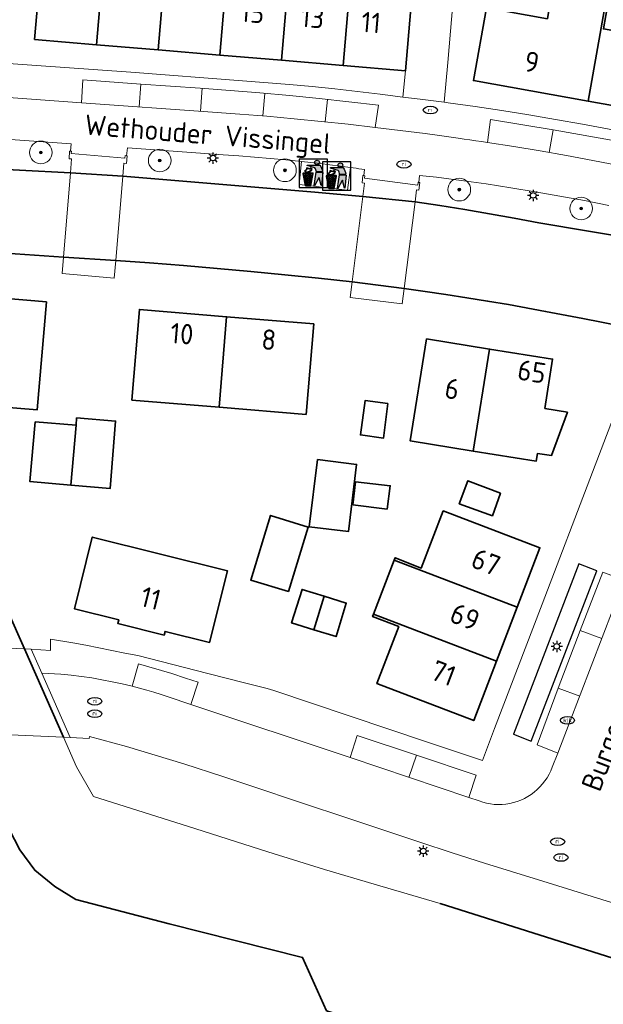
# Model space of a CAD drawing. Header units: metres. Extents: x 89394 to 92106, y 463550 to 466167.
# Tile 41 of 112: x 90507 to 90559, y 465245 to 465332. Entities that reach past the tile are written whole.
import ezdxf
from ezdxf.enums import TextEntityAlignment as Align

# ---------------------------------------------------------------- set-up
doc = ezdxf.new("R2010")
doc.units = ezdxf.units.M
for name, color, linetype, lineweight in [('B-PV-GK-BESCHOEIING-G', 253, 'OB-BESCHOEIING-BLOK', 35), ('B-PV-GR-BEPLANTING_CULTUUR_HEESTERS-GV', 90, 'Continuous', 18), ('B-PV-GR-BOOM-S', 90, 'Continuous', 25), ('B-PV-GR-HAAG-GV', 90, 'Continuous', 25), ('B-PV-IE-AFVAL APART PLAATS-S', 7, 'Continuous', 25), ('B-PV-IE-MEUBILAIR-S', 7, 'Continuous', 25), ('B-PV-KW-KUNSTWERK_DEK-GV', 170, 'Continuous', 18), ('B-PV-OG-BEBOUWING-GV', 7, 'Continuous', 35), ('B-PV-OG-BEBOUWING-T18', 1, 'Continuous', 18), ('B-PV-OG-TERREIN_BEGROEID-GV', 7, 'Continuous', 18), ('B-PV-OG-TERREIN_ERF-GV', 50, 'Continuous', 18), ('B-PV-OG-TOPOGRAFIE-T18', 1, 'Continuous', 18), ('B-PV-OG-WATER-GV', 130, 'Continuous', 18), ('B-PV-VH-VERHARDING_BETONSTRAATSTEEN-GV', 190, 'Continuous', 18), ('B-PV-VH-VERHARDING_OPEN-GV', 40, 'Continuous', 18), ('B-PV-VW-MARKERING_PICTOGRAM-G', 7, 'Continuous', 18)]:
    doc.layers.add(name, color=color, linetype=linetype, lineweight=lineweight)
doc.styles.add('NLCS-ISO', font='NLCS-ISO.ttf')
doc.styles.add('NLCS-ISO-M500-T18', font='NLCS-ISO.ttf', dxfattribs={"height": 0.9})
doc.linetypes.add('OB-BESCHOEIING-BLOK', pattern='A,6,-1,[152,NLCS.SHX,S=2,R=0,X=-1,Y=0]', length=7)

# ---------------------------------------------------------------- blocks, each defined once
blk = doc.blocks.new('SIE-AFVAL APART PLAATS-SO')
h = blk.add_hatch(color=256)
h.dxf.hatch_style = 1
h.paths.add_polyline_path([(-0.09, 0.07), (-1.76, 0.07, 0.819081), (-1.79, -0.09), (-1.4, -2.19, 0.36153), (-1.37, -2.21), (-0.47, -2.21, 0.36153), (-0.44, -2.19), (-0.05, -0.09, 0.819081)])
h.paths.add_polyline_path([(-0.16, -0.1), (-0.2, -0.33), (-0.49, -0.33), (-0.47, -0.1)], flags=16)
h.paths.add_polyline_path([(-0.55, -0.1), (-0.58, -0.33), (-0.87, -0.33), (-0.87, -0.1)], flags=16)
h.paths.add_polyline_path([(-0.22, -0.42), (-0.27, -0.73), (-0.53, -0.73), (-0.5, -0.42)], flags=16)
h.paths.add_polyline_path([(-0.58, -0.42), (-0.61, -0.73), (-0.87, -0.73), (-0.87, -0.42)], flags=16)
h.paths.add_polyline_path([(-0.95, -0.1), (-0.95, -0.33), (-1.27, -0.33), (-1.29, -0.1)], flags=16)
h.paths.add_polyline_path([(-0.95, -0.42), (-0.95, -0.73), (-1.23, -0.73), (-1.26, -0.42)], flags=16)
h.paths.add_polyline_path([(-0.29, -0.83), (-0.34, -1.09), (-0.56, -1.09), (-0.54, -0.83)], flags=16)
h.paths.add_polyline_path([(-0.62, -0.83), (-0.65, -1.09), (-0.87, -1.09), (-0.87, -0.83)], flags=16)
h.paths.add_polyline_path([(-0.95, -0.83), (-0.95, -1.09), (-1.2, -1.09), (-1.22, -0.83)], flags=16)
h.paths.add_polyline_path([(-1.35, -0.33), (-1.64, -0.33), (-1.69, -0.1), (-1.37, -0.1)], flags=16)
h.paths.add_polyline_path([(-1.34, -0.42), (-1.31, -0.73), (-1.57, -0.73), (-1.63, -0.42)], flags=16)
h.paths.add_polyline_path([(-0.36, -1.18), (-0.41, -1.44), (-0.6, -1.44), (-0.57, -1.18)], flags=16)
h.paths.add_polyline_path([(-0.65, -1.18), (-0.68, -1.44), (-0.87, -1.44), (-0.87, -1.18)], flags=16)
h.paths.add_polyline_path([(-1.3, -0.83), (-1.28, -1.09), (-1.5, -1.09), (-1.55, -0.83)], flags=16)
h.paths.add_polyline_path([(-0.95, -1.18), (-0.95, -1.44), (-1.17, -1.44), (-1.19, -1.18)], flags=16)
h.paths.add_polyline_path([(-0.42, -1.53), (-0.47, -1.79), (-0.63, -1.79), (-0.6, -1.53)], flags=16)
h.paths.add_polyline_path([(-1.27, -1.18), (-1.25, -1.44), (-1.44, -1.44), (-1.49, -1.18)], flags=16)
h.paths.add_polyline_path([(-0.69, -1.53), (-0.71, -1.79), (-0.87, -1.79), (-0.87, -1.53)], flags=16)
h.paths.add_polyline_path([(-0.95, -1.53), (-0.95, -1.79), (-1.13, -1.79), (-1.16, -1.53)], flags=16)
h.paths.add_polyline_path([(-1.24, -1.53), (-1.22, -1.79), (-1.37, -1.79), (-1.42, -1.53)], flags=16)
h.paths.add_polyline_path([(-0.49, -1.89), (-0.53, -2.13), (-0.66, -2.13), (-0.64, -1.89)], flags=16)
h.paths.add_polyline_path([(-0.72, -1.89), (-0.74, -2.13), (-0.87, -2.13), (-0.87, -1.89)], flags=16)
h.paths.add_polyline_path([(-0.95, -1.89), (-0.95, -2.13), (-1.1, -2.13), (-1.12, -1.89)], flags=16)
h.paths.add_polyline_path([(-1.21, -1.89), (-1.18, -2.13), (-1.31, -2.13), (-1.35, -1.89)], flags=16)
h.paths.add_polyline_path([(-0.19, 0.78, -0.01173), (-0.3, 0.78, -0.148797), (-0.42, 1.03, -0.136076), (-0.69, 0.87), (-0.78, 0.85, -0.038293), (-1.14, 0.96), (-1.19, 0.81, -0.243822), (-1.56, 0.45, 0.344326), (-1, 0.22, -0.139345), (-0.6, 0.22, 0.618436), (-0.56, 0.27, -0.441494), (-0.47, 0.44, 0.309048)])
h.paths.add_polyline_path([(-0.49, 0.51, 0.351556), (-0.64, 0.31, 0.121061), (-1.02, 0.29, -0.288745), (-1.45, 0.42, 0.203599), (-1.12, 0.79), (-1.09, 0.87, 0.083075), (-0.28, 0.71, -0.242261)], flags=16)
h.paths.add_polyline_path([(-0.4, 0.79, -0.023345), (-0.63, 0.82, 0.07081), (-0.46, 0.9, 0.059965)], flags=16)
h.paths.add_polyline_path([(1.12, 1.48), (-1.07, 1.48, 0.860559), (-1.08, 1.42), (0.29, 1, -0.146703), (0.53, 0.28, 0.421968), (0.56, 0.25), (1.6, 0.31, 0.450293), (1.63, 0.34, 0.122241)])
h.paths.add_polyline_path([(0.26, 1.93, 1), (1.07, 1.93, 1)])
h.paths.add_polyline_path([(1.65, 0.15, 0.429303), (1.62, 0.18), (0.55, 0.23, 0.38429), (0.51, 0.2), (0.16, -2.16, 0.83726), (0.22, -2.18), (0.99, -0.78, -0.688204), (1.05, -0.78), (1.36, -2.14, 0.84934), (1.42, -2.14)])
for p, q in [((-0.09, 0.07), (-1.76, 0.07)), ((-1.4, -2.19), (-1.79, -0.09)), ((-1.37, -0.1), (-1.69, -0.1)), ((-1.64, -0.33), (-1.69, -0.1)), ((-1.64, -0.33), (-1.35, -0.33)), ((-1.63, -0.42), (-1.34, -0.42)), ((-1.57, -0.73), (-1.63, -0.42)), ((-1.57, -0.73), (-1.31, -0.73)), ((-1.55, -0.83), (-1.3, -0.83)), ((-1.5, -1.09), (-1.55, -0.83)), ((-1.5, -1.09), (-1.28, -1.09)), ((-1.49, -1.18), (-1.27, -1.18)), ((-1.44, -1.44), (-1.49, -1.18)), ((-1.44, -1.44), (-1.25, -1.44)), ((-1.42, -1.53), (-1.24, -1.53)), ((-1.37, -1.79), (-1.42, -1.53)), ((-0.95, -0.1), (-1.29, -0.1)), ((-1.27, -0.33), (-0.95, -0.33)), ((-1.26, -0.42), (-0.95, -0.42)), ((-1.23, -0.73), (-0.95, -0.73)), ((-1.22, -0.83), (-0.95, -0.83)), ((-1.2, -1.09), (-0.95, -1.09)), ((-1.19, -1.18), (-0.95, -1.18)), ((-1.17, -1.44), (-0.95, -1.44)), ((-1.16, -1.53), (-0.95, -1.53)), ((-0.95, -0.1), (-0.95, -0.33)), ((-0.95, -0.42), (-0.95, -0.73)), ((-0.95, -0.83), (-0.95, -1.09)), ((-0.95, -1.18), (-0.95, -1.44)), ((-0.95, -1.53), (-0.95, -1.79)), ((-0.87, -0.1), (-0.87, -0.33)), ((-0.55, -0.1), (-0.87, -0.1)), ((-0.87, -0.33), (-0.58, -0.33)), ((-0.87, -0.42), (-0.87, -0.73)), ((-0.87, -0.42), (-0.58, -0.42)), ((-0.87, -0.73), (-0.61, -0.73)), ((-0.87, -0.83), (-0.62, -0.83)), ((-0.87, -0.83), (-0.87, -1.09)), ((-0.87, -1.09), (-0.65, -1.09)), ((-0.87, -1.18), (-0.65, -1.18)), ((-0.87, -1.18), (-0.87, -1.44)), ((-0.87, -1.44), (-0.68, -1.44)), ((-0.87, -1.53), (-0.69, -1.53)), ((-0.87, -1.53), (-0.87, -1.79)), ((-0.6, -1.44), (-0.41, -1.44)), ((-0.6, -1.53), (-0.42, -1.53)), ((-0.57, -1.18), (-0.36, -1.18)), ((-0.56, -1.09), (-0.34, -1.09)), ((-0.54, -0.83), (-0.29, -0.83)), ((-0.53, -0.73), (-0.27, -0.73)), ((-0.5, -0.42), (-0.22, -0.42)), ((-0.49, -0.33), (-0.2, -0.33)), ((-0.16, -0.1), (-0.47, -0.1)), ((-0.47, -1.79), (-0.42, -1.53)), ((-0.44, -2.19), (-0.05, -0.09)), ((-0.41, -1.44), (-0.36, -1.18)), ((-0.34, -1.09), (-0.29, -0.83)), ((-0.27, -0.73), (-0.22, -0.42)), ((-0.2, -0.33), (-0.16, -0.1)), ((-1.37, -1.79), (-1.22, -1.79)), ((-1.37, -2.21), (-0.47, -2.21)), ((-1.31, -2.13), (-1.35, -1.89)), ((-1.35, -1.89), (-1.21, -1.89)), ((-1.31, -2.13), (-1.18, -2.13)), ((-1.13, -1.79), (-0.95, -1.79)), ((-1.12, -1.89), (-0.95, -1.89)), ((-1.1, -2.13), (-0.95, -2.13)), ((-0.95, -1.89), (-0.95, -2.13)), ((-0.87, -1.79), (-0.71, -1.79)), ((-0.87, -1.89), (-0.87, -2.13)), ((-0.87, -1.89), (-0.72, -1.89)), ((-0.87, -2.13), (-0.74, -2.13)), ((-0.66, -2.13), (-0.53, -2.13)), ((-0.64, -1.89), (-0.49, -1.89)), ((-0.63, -1.79), (-0.47, -1.79)), ((-0.53, -2.13), (-0.49, -1.89))]:
    blk.add_line(p, q)
blk.add_lwpolyline([(-2.5, -2.51), (2.5, -2.51), (2.5, 2.49), (-2.5, 2.49)], close=True)
for points in [[(-0.78, 0.85, -0.038293), (-1.14, 0.96), (-1.19, 0.81, -0.243822), (-1.56, 0.45, 0.344326), (-1, 0.22, -0.139345), (-0.6, 0.22, 0.618436), (-0.56, 0.27, -0.441494), (-0.47, 0.44, 0.309048), (-0.19, 0.78, -0.01173), (-0.3, 0.78, -0.01173)], [(-0.78, 0.85), (-0.69, 0.87, 0.136076), (-0.42, 1.03, 0.156405), (-0.29, 0.77)], [(-0.78, 0.85), (-0.69, 0.87, 0.136076), (-0.42, 1.03, 0.148797), (-0.3, 0.78, 0.148797)], [(-0.63, 0.82, 0.07081), (-0.46, 0.9, 0.059965), (-0.4, 0.79, 0.059965)], [(-0.4, 0.79, -0.023345), (-0.63, 0.82)]]:
    blk.add_lwpolyline(points, format="xyb")
for points in [[(-1.09, 0.87), (-1.12, 0.79, -0.203599), (-1.45, 0.42, 0.288745), (-1.02, 0.29, -0.121061), (-0.64, 0.31, -0.351556), (-0.49, 0.51, 0.242261), (-0.28, 0.71, -0.083075)], [(-1.07, 1.48), (1.12, 1.48, -0.122241), (1.63, 0.34, -0.450293), (1.6, 0.31), (0.56, 0.25, -0.421968), (0.53, 0.28, 0.146703), (0.29, 1), (-1.08, 1.42, -0.860559)], [(0.55, 0.23), (1.62, 0.18, -0.429303), (1.65, 0.15), (1.42, -2.14, -0.84934), (1.36, -2.14), (1.05, -0.78, 0.688204), (0.99, -0.78), (0.22, -2.18, -0.83726), (0.16, -2.16), (0.51, 0.2, -0.38429)]]:
    blk.add_lwpolyline(points, format="xyb", close=True)
for points in [[(-1.35, -0.33), (-1.37, -0.1)], [(-1.31, -0.73), (-1.34, -0.42)], [(-1.28, -1.09), (-1.3, -0.83)], [(-1.27, -0.33), (-1.29, -0.1)], [(-1.25, -1.44), (-1.27, -1.18)], [(-1.23, -0.73), (-1.26, -0.42)], [(-1.22, -1.79), (-1.24, -1.53)], [(-1.2, -1.09), (-1.22, -0.83)], [(-1.17, -1.44), (-1.19, -1.18)], [(-1.13, -1.79), (-1.16, -1.53)], [(-0.71, -1.79), (-0.69, -1.53)], [(-0.68, -1.44), (-0.65, -1.18)], [(-0.65, -1.09), (-0.62, -0.83)], [(-0.63, -1.79), (-0.6, -1.53)], [(-0.61, -0.73), (-0.58, -0.42)], [(-0.6, -1.44), (-0.57, -1.18)], [(-0.58, -0.33), (-0.55, -0.1)], [(-0.56, -1.09), (-0.54, -0.83)], [(-0.53, -0.73), (-0.5, -0.42)], [(-0.49, -0.33), (-0.47, -0.1)], [(-1.18, -2.13), (-1.21, -1.89)], [(-1.18, -2.22), (-1.18, -2.21)], [(-1.1, -2.13), (-1.12, -1.89)], [(-0.74, -2.13), (-0.72, -1.89)], [(-0.66, -2.13), (-0.64, -1.89)]]:
    blk.add_lwpolyline(points)
blk.add_circle((0.66, 1.93), 0.401)
for centre, radius, start, end in [((-1.76, -0.01), 0.0869, 90, 247.281), ((-0.09, -0.01), 0.0869, 292.719, 90), ((-1.37, -2.18), 0.0318, 190.4943, 270), ((-0.47, -2.18), 0.0318, 270, 349.5057)]:
    blk.add_arc(centre, radius, start, end)
blk = doc.blocks.new('SIE-MEUBILAIR_PAAL_LICHTMAST-SO')
for points in [[(-0.62, 0), (-1, 0)], [(-0.71, 0.71), (-0.44, 0.44)], [(0, 1), (0, 0.62)], [(0.44, 0.44), (0.71, 0.71)], [(1, 0), (0.62, 0)], [(-0.71, -0.71), (-0.44, -0.44)], [(0, -0.62), (0, -1)], [(0.44, -0.44), (0.71, -0.71)]]:
    blk.add_lwpolyline(points)
blk.add_circle((0, 0), 0.5)
blk = doc.blocks.new('SIE-MEUBILAIR_PUT_RIOOLPUT-SO')
blk.add_ellipse((0, 0), major_axis=(1.25, 0), ratio=0.54)
at = {"style": 'NLCS-ISO'}
blk.add_text('ri', height=0.75, dxfattribs=at).set_placement((-0.04, 0.07), align=Align.MIDDLE_CENTER)
blk = doc.blocks.new('SIE-MEUBILAIR_PUT_KOLK-SO')
blk.add_ellipse((0, 0), major_axis=(1.25, 0), ratio=0.54)
at = {"style": 'NLCS-ISO'}
blk.add_text('klk', height=0.75, dxfattribs=at).set_placement((0.03, 0), align=Align.MIDDLE_CENTER)
blk = doc.blocks.new('SGR-BOOM_GBKN-SO')
at = {"linetype": 'ByBlock', "lineweight": 18}
h = blk.add_hatch(color=0, dxfattribs=at)
h.dxf.hatch_style = 1
edge = h.paths.add_edge_path()
edge.add_arc((0, 0), 0.25, 0, 360)
at = {"color": 0, "linetype": 'ByBlock', "lineweight": 18}
for radius in [2, 0.25]:
    blk.add_circle((0, 0), radius, dxfattribs=at)
at = {"color": 0, "linetype": 'ByBlock', "lineweight": 18, "style": 'NLCS-ISO'}
blk.add_attdef('SOORT', (2.5, 0), '', height=1.5, dxfattribs=at)

msp = doc.modelspace()

# ---------------------------------------------------------------- linework, layer by layer
at = {"layer": 'B-PV-GK-BESCHOEIING-G', "flags": 128}
for points in [[(90489.16, 465320.1), (90493.656, 465319.868), (90498.152, 465319.634), (90502.647, 465319.396), (90507.143, 465319.157), (90511.638, 465318.914), (90516.263, 465318.614), (90520.51, 465318.275), (90524.757, 465317.925), (90529.003, 465317.566), (90533.248, 465317.198), (90537.492, 465316.819), (90542.101, 465316.346), (90544.293, 465316.019), (90546.483, 465315.671), (90548.669, 465315.304), (90550.851, 465314.917), (90553.03, 465314.51), (90566.387, 465312.248)], [(90562.535, 465304.923), (90560.215, 465305.392), (90556.928, 465306.039), (90553.638, 465306.668), (90550.345, 465307.278), (90548.508, 465307.586), (90546.669, 465307.88), (90544.828, 465308.161), (90542.985, 465308.429), (90541.14, 465308.684), (90536.542, 465309.274), (90533.562, 465309.606), (90530.579, 465309.916), (90527.595, 465310.206), (90524.608, 465310.475), (90521.62, 465310.724), (90518.63, 465310.951), (90515.638, 465311.158), (90511.015, 465311.474), (90505.026, 465311.89), (90498.41, 465312.267), (90492.892, 465312.669), (90492.227, 465311.672), (90497.631, 465299.249), (90507.576, 465276.845)], [(90507.576, 465276.845), (90511.036, 465269.05)], [(90539.389, 465243.286), (90534.279, 465244.879), (90532.15, 465249.591), (90520.369, 465252.539), (90512.108, 465254.696), (90510.253, 465255.842), (90508.496, 465257.295), (90507.163, 465259.088), (90505.765, 465261.832), (90503.994, 465265.414), (90501.812, 465265.406), (90498.056, 465265.003), (90495.103, 465264.659), (90492.94, 465264.096), (90490.723, 465263.49), (90489.297, 465262.95), (90486.55, 465261.852), (90484.453, 465260.975), (90481.701, 465259.588), (90479.689, 465258.518), (90476.526, 465256.577), (90472.755, 465254.15), (90469.552, 465252.124), (90466.397, 465250.097), (90463.71, 465248.308), (90476.329, 465227.947)], [(90640.528, 465225.157), (90638.352, 465224.404), (90629.661, 465227.189), (90603.95, 465235.43), (90577.729, 465243.766), (90544.314, 465254.355)]]:
    msp.add_lwpolyline(points, dxfattribs=at)
at = {"layer": 'B-PV-GR-BEPLANTING_CULTUUR_HEESTERS-GV', "flags": 128}
msp.add_lwpolyline([(90552.36, 465268.695), (90558.157, 465283.736), (90556.569, 465284.361), (90550.796, 465269.299)], close=True, dxfattribs=at)
at = {"layer": 'B-PV-GR-HAAG-GV', "flags": 128}
msp.add_lwpolyline([(90552.36, 465268.695), (90558.157, 465283.736), (90556.569, 465284.361), (90550.796, 465269.299)], close=True, dxfattribs=at)
at = {"layer": 'B-PV-KW-KUNSTWERK_DEK-GV', "flags": 128}
for points in [[(90516.458, 465320.22), (90511.717, 465320.614), (90511.73, 465320.835), (90511.651, 465320.832), (90511.56, 465320.828), (90511.521, 465320.161), (90511.742, 465320.16), (90511.638, 465318.914), (90511.015, 465311.474), (90510.893, 465310.012), (90515.509, 465309.619), (90515.638, 465311.158), (90516.263, 465318.614), (90516.358, 465319.759), (90516.583, 465319.749), (90516.645, 465320.41), (90516.592, 465320.421), (90516.479, 465320.445)], [(90542.339, 465317.832), (90537.64, 465318.434), (90537.664, 465318.663), (90537.562, 465318.68), (90537.496, 465318.691), (90537.411, 465318.041), (90537.64, 465317.998), (90537.492, 465316.819), (90536.542, 465309.274), (90536.369, 465307.902), (90540.971, 465307.336), (90541.14, 465308.684), (90542.101, 465316.346), (90542.235, 465317.416), (90542.442, 465317.393), (90542.526, 465318.062), (90542.445, 465318.076), (90542.368, 465318.089)], [(90511.602, 465269.025), (90509.1, 465274.701), (90508.167, 465276.818), (90507.576, 465276.845), (90498.236, 465277.263), (90498.183, 465277.25), (90499.096, 465275.201), (90501.653, 465269.459), (90511.036, 465269.05)]]:
    msp.add_lwpolyline(points, close=True, dxfattribs=at)
at = {"layer": 'B-PV-OG-BEBOUWING-GV', "flags": 128}
for points in [[(90514.787, 465340.251), (90509.332, 465340.706), (90508.466, 465330.705), (90513.944, 465330.242)], [(90520.238, 465339.796), (90514.787, 465340.251), (90513.944, 465330.242), (90519.394, 465329.781)], [(90520.238, 465339.796), (90519.394, 465329.781), (90524.845, 465329.32), (90525.689, 465339.341)], [(90525.689, 465339.341), (90524.845, 465329.32), (90530.295, 465328.86), (90531.14, 465338.886)], [(90535.746, 465328.399), (90536.591, 465338.43), (90531.14, 465338.886), (90530.295, 465328.86)], [(90536.591, 465338.43), (90535.746, 465328.399), (90541.259, 465327.933), (90542.114, 465337.939), (90540.418, 465338.111)], [(90558.951, 465334.047), (90554.186, 465334.874), (90553.789, 465332.53), (90548.422, 465333.499), (90547.259, 465327.075), (90557.387, 465325.258)], [(90569.888, 465329.625), (90558.743, 465331.636), (90559.171, 465334.009), (90558.951, 465334.047), (90557.387, 465325.258), (90567.514, 465323.441)], [(90503.636, 465298.373), (90508.711, 465297.983), (90509.514, 465307.513), (90500.08, 465308.305), (90499.498, 465301.785), (90503.898, 465301.409)], [(90517.075, 465298.836), (90524.774, 465298.203), (90525.436, 465306.201), (90517.733, 465306.842)], [(90524.774, 465298.203), (90532.473, 465297.57), (90533.138, 465305.56), (90525.436, 465306.201)], [(90543.118, 465304.24), (90541.679, 465295.222), (90547.245, 465294.33), (90548.687, 465303.346)], [(90553.554, 465298.078), (90554.255, 465302.452), (90548.687, 465303.346), (90547.245, 465294.33), (90552.81, 465293.438), (90552.92, 465294.125), (90554.148, 465293.937), (90555.567, 465297.755)], [(90539.69, 465298.546), (90537.68, 465298.796), (90537.271, 465295.756), (90539.31, 465295.482)], [(90512.13, 465296.633), (90511.676, 465291.318), (90515.143, 465291.022), (90515.627, 465296.987), (90512.184, 465297.266)], [(90511.676, 465291.318), (90512.13, 465296.633), (90508.523, 465296.913), (90508.06, 465291.629)], [(90533.485, 465293.585), (90532.734, 465287.639), (90536.201, 465287.211), (90536.934, 465293.149)], [(90539.631, 465289.19), (90539.905, 465291.263), (90536.841, 465291.624), (90536.602, 465289.591)], [(90549.658, 465290.612), (90546.773, 465291.701), (90546.01, 465289.682), (90548.928, 465288.616)], [(90530.921, 465281.908), (90532.659, 465287.616), (90529.325, 465288.64), (90527.571, 465282.928)], [(90544.586, 465289.06), (90542.641, 465283.989), (90540.325, 465284.904), (90540.248, 465284.702), (90551.123, 465280.54), (90553.135, 465285.788)], [(90519.919, 465278.063), (90520.003, 465278.4), (90523.932, 465277.419), (90525.513, 465283.758), (90513.571, 465286.736), (90511.989, 465280.401), (90515.907, 465279.423), (90515.825, 465279.094)], [(90549.293, 465275.764), (90551.123, 465280.54), (90540.248, 465284.702), (90538.422, 465279.917)], [(90533.155, 465278.543), (90534.064, 465281.498), (90532.107, 465282.104), (90531.19, 465279.143)], [(90534.064, 465281.498), (90533.155, 465278.543), (90535.119, 465277.942), (90536.021, 465280.892)], [(90538.422, 465279.917), (90538.34, 465279.702), (90540.658, 465278.819), (90538.727, 465273.784), (90547.281, 465270.516), (90549.293, 465275.764)]]:
    msp.add_lwpolyline(points, close=True, dxfattribs=at)
at = {"layer": 'B-PV-OG-TERREIN_BEGROEID-GV', "flags": 128}
for points in [[(90559.229, 465316.036), (90557.064, 465316.459), (90554.896, 465316.86), (90552.724, 465317.24), (90550.548, 465317.598), (90548.368, 465317.935), (90546.186, 465318.25), (90544, 465318.543), (90542.502, 465318.683), (90542.445, 465318.076), (90542.368, 465318.089), (90542.339, 465317.832), (90537.64, 465318.434), (90537.664, 465318.663), (90537.562, 465318.68), (90537.634, 465319.214), (90537.383, 465319.25), (90537.132, 465319.285), (90536.881, 465319.32), (90536.63, 465319.355), (90536.379, 465319.389), (90536.14, 465317.372), (90531.865, 465317.889), (90532.068, 465319.914), (90530.682, 465320.057), (90529.296, 465320.187), (90527.908, 465320.306), (90526.519, 465320.411), (90525.129, 465320.505), (90516.669, 465321.134), (90516.592, 465320.421), (90516.479, 465320.445), (90516.458, 465320.22), (90511.717, 465320.614), (90511.73, 465320.835), (90511.651, 465320.832), (90511.7, 465321.485), (90505.084, 465321.963)], [(90507.143, 465319.157), (90511.638, 465318.914), (90516.263, 465318.614), (90520.51, 465318.275), (90524.757, 465317.925), (90529.003, 465317.566), (90533.248, 465317.198), (90537.492, 465316.819), (90542.101, 465316.346), (90544.293, 465316.019), (90546.483, 465315.671), (90548.669, 465315.304), (90550.851, 465314.917), (90553.03, 465314.51), (90566.387, 465312.248)], [(90565.061, 465252.69), (90553.012, 465256.438), (90548.241, 465257.908), (90545.374, 465258.814), (90542.526, 465259.765), (90536.254, 465261.858), (90531.973, 465263.272), (90527.773, 465264.698), (90525.114, 465265.569), (90521.655, 465266.702), (90516.579, 465268.223), (90513.323, 465269.107), (90513.297, 465268.933), (90511.602, 465269.025), (90511.036, 465269.05), (90512.176, 465266.44), (90513.685, 465263.801), (90521.996, 465261.183), (90529.095, 465258.909), (90534.089, 465257.361), (90538.47, 465256.072), (90544.314, 465254.355), (90577.729, 465243.766)]]:
    msp.add_lwpolyline(points, dxfattribs=at)
at = {"layer": 'B-PV-OG-TERREIN_ERF-GV', "flags": 128}
for points in [[(90494.458, 465329.411), (90508.215, 465328.422), (90516.972, 465327.809), (90526.851, 465327.06), (90530.987, 465326.735), (90532.994, 465326.539), (90534.999, 465326.329), (90537.002, 465326.105), (90539.005, 465325.868), (90541.005, 465325.617), (90541.259, 465327.933), (90535.746, 465328.399), (90530.295, 465328.86), (90524.845, 465329.32), (90519.394, 465329.781), (90513.944, 465330.242), (90508.466, 465330.705), (90509.332, 465340.706)], [(90545.996, 465340.461), (90544.996, 465328.663), (90544.666, 465325.157), (90545.025, 465325.114), (90547.403, 465324.778), (90549.778, 465324.421), (90552.15, 465324.043), (90554.518, 465323.644), (90556.883, 465323.225), (90559.244, 465322.784), (90561.601, 465322.323), (90563.954, 465321.842), (90566.303, 465321.339), (90568.647, 465320.816), (90569.969, 465324.313), (90571.286, 465327.812), (90572.599, 465331.312), (90573.906, 465334.815)], [(90560.215, 465305.392), (90556.928, 465306.039), (90553.638, 465306.668), (90550.345, 465307.278), (90548.508, 465307.586), (90546.669, 465307.88), (90544.828, 465308.161), (90542.985, 465308.429), (90541.14, 465308.684), (90536.542, 465309.274), (90533.562, 465309.606), (90530.579, 465309.916), (90527.595, 465310.206), (90524.608, 465310.475), (90521.62, 465310.724), (90518.63, 465310.951), (90515.638, 465311.158), (90511.015, 465311.474), (90505.026, 465311.89)], [(90497.631, 465299.249), (90507.576, 465276.845), (90508.167, 465276.818), (90509.88, 465276.72), (90509.881, 465277.713), (90511.839, 465277.398), (90512.991, 465277.172), (90514.142, 465276.945), (90515.294, 465276.715), (90516.445, 465276.484), (90517.595, 465276.251), (90519.658, 465275.733), (90523.783, 465274.68), (90527.148, 465273.811), (90529.028, 465273.338), (90529.622, 465273.164), (90543.122, 465268.638), (90548.062, 465266.996), (90549.124, 465269.819), (90553.344, 465280.81), (90557.792, 465292.451), (90562.02, 465303.581)], [(90534.279, 465244.879), (90532.15, 465249.591), (90520.369, 465252.539), (90512.108, 465254.696), (90510.253, 465255.842), (90508.496, 465257.295), (90507.163, 465259.088), (90505.765, 465261.832)]]:
    msp.add_lwpolyline(points, dxfattribs=at)
for points in [[(90553.789, 465332.53), (90554.186, 465334.874), (90558.951, 465334.047), (90559.171, 465334.009), (90558.743, 465331.636), (90569.888, 465329.625), (90567.514, 465323.441), (90557.387, 465325.258), (90547.259, 465327.075), (90548.422, 465333.499)], [(90508.711, 465297.983), (90503.636, 465298.373), (90503.898, 465301.409), (90499.498, 465301.785), (90500.08, 465308.305), (90509.514, 465307.513)], [(90524.774, 465298.203), (90517.075, 465298.836), (90517.733, 465306.842), (90525.436, 465306.201), (90533.138, 465305.56), (90532.473, 465297.57)], [(90554.255, 465302.452), (90553.554, 465298.078), (90555.567, 465297.755), (90554.148, 465293.937), (90552.92, 465294.125), (90552.81, 465293.438), (90547.245, 465294.33), (90541.679, 465295.222), (90543.118, 465304.24), (90548.687, 465303.346)], [(90539.69, 465298.546), (90539.31, 465295.482), (90537.271, 465295.756), (90537.68, 465298.796)], [(90511.676, 465291.318), (90508.06, 465291.629), (90508.523, 465296.913), (90512.13, 465296.633), (90512.184, 465297.266), (90515.627, 465296.987), (90515.143, 465291.022)], [(90533.485, 465293.585), (90536.934, 465293.149), (90536.201, 465287.211), (90532.734, 465287.639)], [(90539.905, 465291.263), (90539.631, 465289.19), (90536.602, 465289.591), (90536.841, 465291.624)], [(90546.773, 465291.701), (90549.658, 465290.612), (90548.928, 465288.616), (90546.01, 465289.682)], [(90530.921, 465281.908), (90527.571, 465282.928), (90529.325, 465288.64), (90532.659, 465287.616)], [(90542.641, 465283.989), (90544.586, 465289.06), (90553.135, 465285.788), (90551.123, 465280.54), (90549.293, 465275.764), (90547.281, 465270.516), (90538.727, 465273.784), (90540.658, 465278.819), (90538.34, 465279.702), (90538.422, 465279.917), (90540.248, 465284.702), (90540.325, 465284.904)], [(90520.003, 465278.4), (90519.919, 465278.063), (90515.825, 465279.094), (90515.907, 465279.423), (90511.989, 465280.401), (90513.571, 465286.736), (90525.513, 465283.758), (90523.932, 465277.419)], [(90535.119, 465277.942), (90533.155, 465278.543), (90531.19, 465279.143), (90532.107, 465282.104), (90534.064, 465281.498), (90536.021, 465280.892)]]:
    msp.add_lwpolyline(points, close=True, dxfattribs=at)
at = {"layer": 'B-PV-OG-WATER-GV', "flags": 128}
for points in [[(90566.387, 465312.248), (90553.03, 465314.51), (90550.851, 465314.917), (90548.669, 465315.304), (90546.483, 465315.671), (90544.293, 465316.019), (90542.101, 465316.346), (90537.492, 465316.819), (90533.248, 465317.198), (90529.003, 465317.566), (90524.757, 465317.925), (90520.51, 465318.275), (90516.263, 465318.614), (90511.638, 465318.914), (90507.143, 465319.157)], [(90505.026, 465311.89), (90511.015, 465311.474), (90515.638, 465311.158), (90518.63, 465310.951), (90521.62, 465310.724), (90524.608, 465310.475), (90527.595, 465310.206), (90530.579, 465309.916), (90533.562, 465309.606), (90536.542, 465309.274), (90541.14, 465308.684), (90542.985, 465308.429), (90544.828, 465308.161), (90546.669, 465307.88), (90548.508, 465307.586), (90550.345, 465307.278), (90553.638, 465306.668), (90556.928, 465306.039), (90560.215, 465305.392)], [(90577.729, 465243.766), (90544.314, 465254.355), (90538.47, 465256.072), (90534.089, 465257.361), (90529.095, 465258.909), (90521.996, 465261.183), (90513.685, 465263.801), (90512.176, 465266.44), (90511.036, 465269.05), (90507.576, 465276.845), (90497.631, 465299.249)], [(90505.765, 465261.832), (90507.163, 465259.088), (90508.496, 465257.295), (90510.253, 465255.842), (90512.108, 465254.696), (90520.369, 465252.539), (90532.15, 465249.591), (90534.279, 465244.879), (90539.389, 465243.286), (90552.855, 465238.826), (90553.514, 465238.539), (90561.671, 465235.673), (90562.779, 465235.202)]]:
    msp.add_lwpolyline(points, dxfattribs=at)
at = {"layer": 'B-PV-VH-VERHARDING_BETONSTRAATSTEEN-GV', "flags": 128}
for points in [[(90542.114, 465337.939), (90541.259, 465327.933), (90541.005, 465325.617), (90541.773, 465325.516), (90542.541, 465325.414), (90544.666, 465325.157), (90544.996, 465328.663), (90545.996, 465340.461), (90546.483, 465346.204), (90556.598, 465345.003), (90556.63, 465345.273), (90557.436, 465349.578), (90555.978, 465349.863), (90537.919, 465352.014), (90507.74, 465355.496), (90507.166, 465350.685), (90528.814, 465348.172), (90542.834, 465346.508)], [(90512.609, 465325.117), (90524.203, 465324.285), (90526.604, 465324.11), (90529.004, 465323.915), (90531.402, 465323.7), (90533.799, 465323.465), (90536.193, 465323.211), (90538.585, 465322.937), (90538.876, 465324.893), (90536.254, 465325.194), (90533.63, 465325.475), (90531.004, 465325.737), (90528.376, 465325.978), (90525.747, 465326.2), (90523.116, 465326.402), (90520.483, 465326.584), (90517.849, 465326.746), (90512.729, 465327.121)], [(90548.489, 465321.598), (90550.822, 465321.234), (90553.152, 465320.849), (90555.478, 465320.444), (90557.801, 465320.019), (90560.12, 465319.573), (90562.435, 465319.107), (90564.746, 465318.621), (90565.172, 465320.626), (90559.79, 465321.731), (90554.303, 465322.729), (90548.761, 465323.624)], [(90532.068, 465319.914), (90531.865, 465317.889), (90536.14, 465317.372), (90536.379, 465319.389), (90535.479, 465319.509), (90534.568, 465319.625), (90533.705, 465319.729), (90532.882, 465319.825)], [(90552.36, 465268.695), (90550.796, 465269.299), (90556.569, 465284.361), (90558.157, 465283.736)], [(90560.567, 465282.928), (90558.695, 465283.64), (90556.701, 465278.486), (90554.744, 465273.392), (90552.899, 465268.36), (90554.71, 465267.648), (90555.729, 465270.25)], [(90517.106, 465273.542), (90517.746, 465273.375), (90518.383, 465273.198), (90519.018, 465273.011), (90519.65, 465272.815), (90520.278, 465272.608), (90522.275, 465271.947), (90522.923, 465273.897), (90521.802, 465274.273), (90520.601, 465274.676), (90517.657, 465275.526)], [(90536.353, 465267.242), (90546.836, 465263.721), (90547.5, 465265.7), (90542.219, 465267.467), (90536.98, 465269.201)]]:
    msp.add_lwpolyline(points, close=True, dxfattribs=at)
for points in [[(90559.244, 465322.784), (90556.883, 465323.225), (90554.518, 465323.644), (90552.15, 465324.043), (90549.778, 465324.421), (90547.403, 465324.778), (90545.025, 465325.114), (90544.666, 465325.157), (90542.541, 465325.414), (90541.773, 465325.516), (90541.005, 465325.617), (90539.005, 465325.868), (90537.002, 465326.105), (90534.999, 465326.329), (90532.994, 465326.539), (90530.987, 465326.735), (90526.851, 465327.06), (90516.972, 465327.809), (90508.215, 465328.422), (90494.458, 465329.411)], [(90505.771, 465325.608), (90512.609, 465325.117), (90512.729, 465327.121), (90517.849, 465326.746), (90520.483, 465326.584), (90523.116, 465326.402), (90525.747, 465326.2), (90528.376, 465325.978), (90531.004, 465325.737), (90533.63, 465325.475), (90536.254, 465325.194), (90538.876, 465324.893), (90538.585, 465322.937), (90540.054, 465322.759), (90541.522, 465322.574), (90542.989, 465322.382), (90544.455, 465322.182), (90545.92, 465321.974), (90546.434, 465321.901), (90546.948, 465321.826), (90547.462, 465321.751), (90547.975, 465321.675), (90548.489, 465321.598), (90548.761, 465323.624), (90554.303, 465322.729), (90559.79, 465321.731)], [(90560.12, 465319.573), (90557.801, 465320.019), (90555.478, 465320.444), (90553.152, 465320.849), (90550.822, 465321.234), (90548.489, 465321.598), (90547.975, 465321.675), (90547.462, 465321.751), (90546.948, 465321.826), (90546.434, 465321.901), (90545.92, 465321.974), (90544.455, 465322.182), (90542.989, 465322.382), (90541.522, 465322.574), (90540.054, 465322.759), (90538.585, 465322.937), (90536.193, 465323.211), (90533.799, 465323.465), (90531.402, 465323.7), (90529.004, 465323.915), (90526.604, 465324.11), (90524.203, 465324.285), (90512.609, 465325.117), (90505.771, 465325.608)], [(90505.084, 465321.963), (90511.7, 465321.485), (90511.651, 465320.832), (90511.73, 465320.835), (90511.717, 465320.614), (90516.458, 465320.22), (90516.479, 465320.445), (90516.592, 465320.421), (90516.669, 465321.134), (90525.129, 465320.505), (90526.519, 465320.411), (90527.908, 465320.306), (90529.296, 465320.187), (90530.682, 465320.057), (90532.068, 465319.914), (90532.882, 465319.825), (90533.705, 465319.729), (90534.568, 465319.625), (90535.479, 465319.509), (90536.379, 465319.389), (90536.63, 465319.355), (90536.881, 465319.32), (90537.132, 465319.285), (90537.383, 465319.25), (90537.634, 465319.214), (90537.562, 465318.68), (90537.664, 465318.663), (90537.64, 465318.434), (90542.339, 465317.832), (90542.368, 465318.089), (90542.445, 465318.076), (90542.502, 465318.683), (90544, 465318.543), (90546.186, 465318.25), (90548.368, 465317.935), (90550.548, 465317.598), (90552.724, 465317.24), (90554.896, 465316.86), (90557.064, 465316.459), (90559.229, 465316.036)], [(90562.02, 465303.581), (90557.792, 465292.451), (90553.344, 465280.81), (90549.124, 465269.819), (90548.062, 465266.996), (90543.122, 465268.638), (90529.622, 465273.164), (90529.028, 465273.338), (90527.148, 465273.811), (90523.783, 465274.68), (90519.658, 465275.733), (90517.595, 465276.251), (90516.445, 465276.484), (90515.294, 465276.715), (90514.142, 465276.945), (90512.991, 465277.172), (90511.839, 465277.398), (90509.881, 465277.713), (90509.88, 465276.72), (90508.167, 465276.818), (90509.1, 465274.701), (90510.789, 465274.625), (90511.701, 465274.53), (90512.61, 465274.415), (90513.516, 465274.28), (90514.42, 465274.125), (90515.319, 465273.95), (90516.215, 465273.756), (90517.106, 465273.542), (90517.657, 465275.526), (90520.601, 465274.676), (90521.802, 465274.273), (90522.923, 465273.897), (90522.275, 465271.947), (90536.353, 465267.242), (90536.98, 465269.201), (90542.219, 465267.467), (90547.5, 465265.7), (90546.836, 465263.721), (90547.761, 465263.41), (90548.087, 465263.301), (90548.42, 465263.215), (90548.758, 465263.152), (90549.1, 465263.112), (90549.443, 465263.096), (90549.787, 465263.104), (90550.13, 465263.135), (90550.469, 465263.189), (90550.804, 465263.266), (90551.133, 465263.366), (90551.454, 465263.489), (90551.766, 465263.633), (90552.068, 465263.799), (90552.357, 465263.984), (90552.634, 465264.189), (90552.895, 465264.413), (90553.14, 465264.653), (90553.369, 465264.91), (90553.579, 465265.183), (90553.77, 465265.468), (90553.941, 465265.767), (90554.091, 465266.076), (90554.22, 465266.395), (90554.71, 465267.648), (90552.899, 465268.36), (90554.744, 465273.392), (90556.701, 465278.486), (90558.695, 465283.64), (90560.567, 465282.928)], [(90560.567, 465282.928), (90555.729, 465270.25), (90554.71, 465267.648), (90554.22, 465266.395), (90554.091, 465266.076), (90553.941, 465265.767), (90553.77, 465265.468), (90553.579, 465265.183), (90553.369, 465264.91), (90553.14, 465264.653), (90552.895, 465264.413), (90552.634, 465264.189), (90552.357, 465263.984), (90552.068, 465263.799), (90551.766, 465263.633), (90551.454, 465263.489), (90551.133, 465263.366), (90550.804, 465263.266), (90550.469, 465263.189), (90550.13, 465263.135), (90549.787, 465263.104), (90549.443, 465263.096), (90549.1, 465263.112), (90548.758, 465263.152), (90548.42, 465263.215), (90548.087, 465263.301), (90547.761, 465263.41), (90546.836, 465263.721), (90536.353, 465267.242), (90522.275, 465271.947), (90520.278, 465272.608), (90519.65, 465272.815), (90519.018, 465273.011), (90518.383, 465273.198), (90517.746, 465273.375), (90517.106, 465273.542), (90516.215, 465273.756), (90515.319, 465273.95), (90514.42, 465274.125), (90513.516, 465274.28), (90512.61, 465274.415), (90511.701, 465274.53), (90510.789, 465274.625), (90509.1, 465274.701), (90511.602, 465269.025), (90513.297, 465268.933), (90513.323, 465269.107), (90516.579, 465268.223), (90521.655, 465266.702), (90525.114, 465265.569), (90527.773, 465264.698), (90531.973, 465263.272), (90536.254, 465261.858), (90542.526, 465259.765), (90545.374, 465258.814), (90548.241, 465257.908), (90553.012, 465256.438), (90565.061, 465252.69)]]:
    msp.add_lwpolyline(points, dxfattribs=at)
at = {"layer": 'B-PV-VH-VERHARDING_OPEN-GV', "flags": 128}
for points in [[(90516.592, 465320.421), (90516.479, 465320.445), (90516.458, 465320.22), (90511.717, 465320.614), (90511.73, 465320.835), (90511.651, 465320.832), (90511.56, 465320.828), (90511.521, 465320.161), (90511.742, 465320.16), (90511.638, 465318.914), (90511.015, 465311.474), (90510.893, 465310.012), (90515.509, 465309.619), (90515.638, 465311.158), (90516.263, 465318.614), (90516.358, 465319.759), (90516.583, 465319.749), (90516.645, 465320.41)], [(90542.339, 465317.832), (90537.64, 465318.434), (90537.664, 465318.663), (90537.562, 465318.68), (90537.496, 465318.691), (90537.411, 465318.041), (90537.64, 465317.998), (90537.492, 465316.819), (90536.542, 465309.274), (90536.369, 465307.902), (90540.971, 465307.336), (90541.14, 465308.684), (90542.101, 465316.346), (90542.235, 465317.416), (90542.442, 465317.393), (90542.526, 465318.062), (90542.445, 465318.076), (90542.368, 465318.089)], [(90501.653, 465269.459), (90511.036, 465269.05), (90511.602, 465269.025), (90509.1, 465274.701), (90508.167, 465276.818), (90507.576, 465276.845), (90498.236, 465277.263), (90498.183, 465277.25), (90499.096, 465275.201)], [(90511.036, 465269.05), (90511.602, 465269.025), (90509.1, 465274.701), (90508.167, 465276.818), (90507.576, 465276.845)]]:
    msp.add_lwpolyline(points, close=True, dxfattribs=at)
at = {"layer": 'B-PV-VW-MARKERING_PICTOGRAM-G', "flags": 128}
for points in [[(90517.849, 465326.746), (90517.706, 465324.751)], [(90523.145, 465324.381), (90523.292, 465326.389)], [(90528.645, 465323.945), (90528.823, 465325.939)], [(90534.154, 465323.429), (90534.362, 465325.399)], [(90554.303, 465322.729), (90553.955, 465320.712)], [(90556.701, 465278.486), (90558.596, 465277.763)], [(90554.744, 465273.392), (90556.65, 465272.665)], [(90542.219, 465267.467), (90541.556, 465265.494)]]:
    msp.add_lwpolyline(points, dxfattribs=at)

# ---------------------------------------------------------------- block references
at = {"layer": 'B-PV-GR-BOOM-S', "xscale": 0.5, "yscale": 0.5, "zscale": 0.5}
for p in [(90509.019, 465320.721), (90519.53, 465320.004), (90530.599, 465319.14), (90546.005, 465317.432), (90556.784, 465315.765)]:
    msp.add_blockref('SGR-BOOM_GBKN-SO', p, dxfattribs=at)
at = {"layer": 'B-PV-IE-AFVAL APART PLAATS-S', "xscale": 0.5, "yscale": 0.5, "zscale": 0.5}
for p in [(90533.108, 465318.867), (90535.169, 465318.634)]:
    msp.add_blockref('SIE-AFVAL APART PLAATS-SO', p, dxfattribs=at)
at = {"layer": 'B-PV-IE-MEUBILAIR-S', "xscale": 0.5, "yscale": 0.5, "zscale": 0.5}
for name, p in [('SIE-MEUBILAIR_PUT_RIOOLPUT-SO', (90543.452, 465324.461)), ('SIE-MEUBILAIR_PAAL_LICHTMAST-SO', (90524.237, 465320.227)), ('SIE-MEUBILAIR_PUT_RIOOLPUT-SO', (90541.115, 465319.672)), ('SIE-MEUBILAIR_PAAL_LICHTMAST-SO', (90552.542, 465316.925)), ('SIE-MEUBILAIR_PAAL_LICHTMAST-SO', (90554.617, 465277.073)), ('SIE-MEUBILAIR_PUT_RIOOLPUT-SO', (90513.79, 465272.221)), ('SIE-MEUBILAIR_PUT_RIOOLPUT-SO', (90513.789, 465271.119)), ('SIE-MEUBILAIR_PUT_KOLK-SO', (90555.567, 465270.537)), ('SIE-MEUBILAIR_PUT_RIOOLPUT-SO', (90554.699, 465259.808)), ('SIE-MEUBILAIR_PAAL_LICHTMAST-SO', (90542.823, 465258.986)), ('SIE-MEUBILAIR_PUT_RIOOLPUT-SO', (90554.995, 465258.415))]:
    msp.add_blockref(name, p, dxfattribs=at)

# ---------------------------------------------------------------- texts
at = {"layer": 'B-PV-OG-BEBOUWING-T18', "style": 'NLCS-ISO-M500-T18'}
for s, rotation, p in [('15', 355.2, (90527.733, 465333.09)), ('13', 355.2, (90533.037, 465332.642)), ('11', 355.2, (90538.218, 465332.204)), ('9', 349.8, (90552.422, 465328.712)), ('10', 355.2, (90521.493, 465304.698)), ('8', 355.2, (90529.174, 465304.179)), ('65', 351, (90552.42, 465301.358)), ('6', 350.9, (90545.374, 465299.827)), ('67', 339.1, (90548.367, 465284.524)), ('11', 346, (90518.743, 465281.324)), ('69', 339.1, (90546.51, 465279.68)), ('71', 339.1, (90544.602, 465274.702))]:
    msp.add_text(s, height=1.8, rotation=rotation, dxfattribs=at).set_placement(p, align=Align.MIDDLE)
at = {"layer": 'B-PV-OG-TOPOGRAFIE-T18', "style": 'NLCS-ISO-M500-T18'}
for s, rotation, p in [('Wethouder Vissingel', 355.5, (90523.763, 465322.064)), ('Burgemeester Van der Reijdensingel', 69.4, (90564.717, 465282.658))]:
    msp.add_text(s, height=1.8, rotation=rotation, dxfattribs=at).set_placement(p, align=Align.MIDDLE)

doc.saveas('drawing.dxf')
